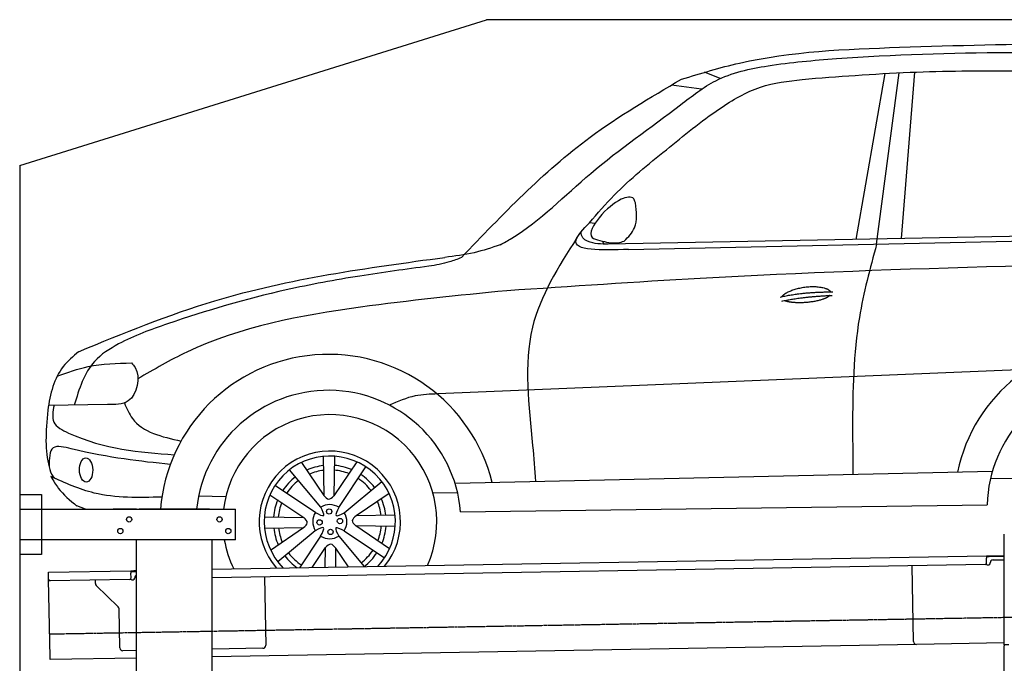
# Model space of a CAD drawing. Header units: millimetres. Extents: x 1073 to 6773, y 5791 to 12316.
# Tile 4 of 5: x 1073 to 4448, y 10110 to 12316. Entities that reach past the tile are written whole.
import ezdxf

# ---------------------------------------------------------------- set-up
doc = ezdxf.new("R2010")
doc.units = ezdxf.units.MM
doc.linetypes.add('GEN3', pattern=[6.25, 5, -1.25])
doc.layers.get('0').update_dxf_attribs({"lineweight": 25})
doc.layers.add('3', color=6, linetype='GEN3', lineweight=25)
doc.layers.add('Car', color=10, linetype='Continuous')

msp = doc.modelspace()

# ---------------------------------------------------------------- linework, layer by layer
for p, q in [((1072.8, 11815.9), (2672.8, 12315.9)), ((5822.8, 12315.9), (2672.8, 12315.9)), ((1072.8, 11815.9), (1072.8, 5965.9)), ((1072.8, 10688), (1147.8, 10688)), ((1147.8, 10688), (1147.8, 10483)), ((1072.8, 10638), (1812.8, 10638)), ((1472.8, 10638), (1392.8, 10638)), ((1472.8, 10638), (1482.8, 10638)), ((1722.8, 10638), (1482.8, 10638)), ((1722.8, 10638), (1732.8, 10638)), ((1732.8, 10638), (1812.8, 10638)), ((1812.8, 10533), (1812.8, 10638)), ((1812.8, 10533), (1072.8, 10533)), ((1472.8, 8708), (1472.8, 10533)), ((1732.8, 8013), (1732.8, 10533)), ((4447.6, 10172.5), (4447.6, 10552.5)), ((4447.6, 10172.5), (4447.6, 10552.5)), ((1147.8, 10483), (1072.8, 10483)), ((1732.8, 10432.1), (4386.1, 10478.4)), ((4386.1, 10478.4), (4396.1, 10478.6)), ((4386.1, 10478.4), (4386.2, 10470.4)), ((4396.2, 10474.6), (4386.2, 10474.4)), ((4386.5, 10453.4), (4386.2, 10470.4)), ((4396.1, 10478.6), (4445.9, 10479.4)), ((4447.6, 10475.5), (4396.2, 10474.6)), ((4408.8, 10463.8), (4447.6, 10464.5)), ((4381.6, 10448.3), (1732.8, 10402.1)), ((4136.2, 10184), (4131.7, 10443.9)), ((4389.1, 10447.4), (4394.1, 10447.5)), ((4399, 10452.6), (4399, 10453.6)), ((1171.6, 10422.3), (1454, 10427.2)), ((1171.7, 10414.3), (1171.6, 10422.3)), ((1172, 10397.3), (1171.7, 10414.3)), ((1176.7, 10130.3), (1172, 10397.3)), ((1449.6, 10397.1), (1177.1, 10392.4)), ((1332.3, 10383.2), (1332.1, 10395.1)), ((1454, 10427.2), (1464, 10427.4)), ((1454, 10427.2), (1454.2, 10419.2)), ((1464.1, 10423.4), (1454.1, 10423.2)), ((1454.5, 10402.2), (1454.2, 10419.2)), ((1457.1, 10396.3), (1462.1, 10396.3)), ((1464, 10427.4), (1472.8, 10427.5)), ((1472.8, 10423.5), (1464.1, 10423.4)), ((1467, 10401.4), (1467, 10402.4)), ((1912, 10405.2), (1916.1, 10171.2)), ((1410.8, 10303.4), (1335.3, 10376.2)), ((1416.1, 10162.5), (1413.8, 10296.3)), ((4146.4, 10174.2), (1732.8, 10132)), ((1906.2, 10161.1), (1732.8, 10158)), ((4447.6, 10179.4), (4146.4, 10174.2)), ((4447.6, 10172.5), (4447.6, 10169.5)), ((4463.6, 10172.5), (4447.6, 10172.5)), ((4447.6, 10172.5), (4447.6, 10169.5)), ((4463.6, 10172.5), (4447.6, 10172.5)), ((4447.6, 8072.5), (4447.6, 10169.5)), ((1176.8, 10122.3), (1176.7, 10130.3)), ((1472.8, 10127.5), (1176.8, 10122.3)), ((1472.8, 10153.5), (1426.3, 10152.7))]:
    msp.add_line(p, q)
for centre in [(1447.8, 10603), (1757.8, 10603), (1417.8, 10563), (1787.8, 10563)]:
    msp.add_circle(centre, 9)
for centre, radius, start, end in [((4409, 10453.8), 10, 91, 181), ((4381.5, 10453.3), 5, 271, 1), ((4389, 10452.4), 5, 214.2367, 271), ((4394, 10452.5), 5, 271, 1), ((1177, 10397.4), 5, 181, 271), ((1449.5, 10402.1), 5, 271, 1), ((1457, 10401.3), 5, 214.2367, 271), ((1462, 10401.3), 5, 271, 1), ((1477, 10402.6), 10, 114.7874, 181), ((1342.3, 10383.4), 10, 181, 226), ((1403.8, 10296.2), 10, 1, 46), ((1426.1, 10162.7), 10, 181, 271), ((1906.1, 10171.1), 10, 271, 1), ((4146.2, 10184.2), 10, 181, 271)]:
    msp.add_arc(centre, radius, start, end)
at = {"layer": '3'}
msp.add_line((1175.3, 10210.3), (6230.5, 10298.5), dxfattribs=at)
at = {"layer": 'Car'}
for p, q in [((3473.5, 12113.9), (3420.3, 12135.5)), ((3940.1, 11562.6), (4039.5, 12131.4)), ((4010, 11546.2), (4087.7, 12134)), ((4095.6, 11565.5), (4140.4, 12136.4)), ((3410.2, 12077.9), (3306.4, 12091.4)), ((3043.9, 11616.8), (3025.3, 11620)), ((5324.7, 11588.3), (3090.2, 11546.8)), ((3070.8, 11556.7), (3075.5, 11546.9)), ((3159.7, 11528.1), (5331.4, 11575.1)), ((4524.2, 11117.2), (2505.4, 11033.1)), ((1373.5, 10996.5), (1171.4, 10993.7)), ((2113.3, 10818.9), (2115.6, 10685.4)), ((2152.2, 10819.4), (2149.9, 10683.8)), ((2228.3, 10800), (2149.9, 10683.8)), ((2104.9, 10644.7), (1998, 10773)), ((2038.6, 10798), (2115.6, 10685.4)), ((2167.1, 10644.3), (2259.2, 10783)), ((2564.9, 10727.1), (4406.7, 10767.9)), ((2185.3, 10625.8), (2313.6, 10732.7)), ((4400.1, 10742.6), (4487.7, 10743.8)), ((2086.4, 10626.5), (1947.7, 10718.6)), ((1686.1, 10683.8), (1779.1, 10681.6)), ((1930.7, 10687.7), (2046.9, 10609.3)), ((2338.6, 10692.1), (2226.1, 10615.2)), ((2489.2, 10693.5), (2573.7, 10694.9)), ((1297.8, 10638), (1268.8, 10648.9)), ((2584.2, 10628.6), (4388.7, 10652.9)), ((1911.3, 10611.6), (2046.9, 10609.3)), ((2359.5, 10617.4), (2226.1, 10615.2)), ((1911.8, 10572.7), (2045.3, 10574.9)), ((1932.7, 10498), (2045.3, 10574.9)), ((2086, 10564.3), (1957.7, 10457.4)), ((2184.9, 10563.7), (2323.7, 10471.5)), ((2340.7, 10502.4), (2224.4, 10580.8)), ((2360, 10578.5), (2224.4, 10580.8)), ((2104.3, 10545.8), (2032.2, 10437.3)), ((2166.4, 10545.4), (2253.3, 10441.2)), ((2075.4, 10438.1), (2121.4, 10506.3)), ((2120.3, 10438.8), (2121.4, 10506.3)), ((2199.9, 10440.2), (2155.8, 10504.7)), ((2156.9, 10439.5), (2155.8, 10504.7))]:
    msp.add_line(p, q, dxfattribs=at)
for centre in [(2133.4, 10630), (2100.7, 10592.7), (2170.6, 10597.4), (2138, 10560.1)]:
    msp.add_circle(centre, 9.14, dxfattribs=at)
for centre, radius, start, end in [((4840.2, 10648.7), 565.1, 9.9823, 168.1318), ((2131.1, 10590.8), 577.9, 13.9309, 175.3114), ((4840.1, 10641.3), 451.5, 10.677, 178.526), ((2131.1, 10590.8), 454.6, 4.7713, 174.0358), ((2135.7, 10595.1), 366.9, 335.8521, 173.2764), ((2135.7, 10595.1), 242.1, 320.9027, 221.0973), ((2135.7, 10595.1), 225, 317.1221, 224.8779), ((2135.7, 10595.1), 193.5, 96.4849, 114.1206), ((2135.7, 10595.1), 177.3, 96.9879, 113.1769), ((2135.7, 10595.1), 177.3, 68.3056, 84.9034), ((2135.7, 10595.1), 193.5, 67.2649, 85.2481), ((2135.7, 10595.1), 193.5, 127.382, 146.728), ((2135.7, 10595.1), 177.3, 127.1624, 146.7577), ((2135.7, 10595.1), 177.3, 37.1624, 56.7577), ((2135.7, 10595.1), 193.5, 37.382, 56.728), ((2135.7, 10595.1), 193.5, 157.2649, 175.2481), ((2135.7, 10595.1), 177.3, 6.9879, 23.1769), ((2135.7, 10595.1), 193.5, 6.4849, 24.1206), ((2135.7, 10595.1), 177.3, 158.3056, 174.9034), ((2135.7, 10595.1), 58.4, 57.4827, 121.7813), ((2135.7, 10595.1), 58.4, 147.4827, 211.7813), ((2135.7, 10595.1), 58.4, 327.4827, 31.7813), ((2135.7, 10595.1), 193.5, 186.4849, 204.1206), ((2135.7, 10595.1), 177.3, 186.9879, 203.1769), ((2135.7, 10595.1), 177.3, 338.3056, 354.9034), ((2135.7, 10595.1), 193.5, 337.2649, 355.2481), ((2135.7, 10595.1), 366.9, 189.7343, 206.1479), ((2135.7, 10595.1), 58.4, 237.4827, 301.7813), ((2135.7, 10595.1), 177.3, 307.1624, 326.7577), ((2135.7, 10595.1), 193.5, 217.382, 234.6974), ((2135.7, 10595.1), 177.3, 217.1624, 236.7577), ((2135.7, 10595.1), 193.5, 307.382, 326.728)]:
    msp.add_arc(centre, radius, start, end, dxfattribs=at)
msp.add_ellipse((1300.3, 10772.2), major_axis=(-0.7, 41.4), ratio=0.550968, dxfattribs=at)
for points in [[(3341.2, 12111.8), (3540.1, 12167.2), (4088.7, 12221.4)], [(4088.7, 12221.4), (4673.5, 12233.5), (5387.2, 12214.4)], [(2719.9, 11544.2), (2759.1, 11567), (3030, 11788.9), (3337.8, 12024), (3458.4, 12106.7), (3637.7, 12157.7), (3872, 12182.4), (4462.2, 12203.2), (5223.9, 12178.7)], [(3289.2, 11870.2), (3471.9, 12010.8), (3612.2, 12084.8), (3755.1, 12110.8), (3936.9, 12125)], [(3936.9, 12125), (4124.6, 12135.7), (4479.8, 12141.1), (4846.8, 12138.2), (5044.6, 12126.8)], [(2586.8, 11500.2), (3028.1, 11913.1), (3341.2, 12111.8)], [(3025.3, 11620), (3110.6, 11714.3), (3289.2, 11870.2)], [(3182.9, 11688.4), (3177.2, 11702.2), (3134.3, 11701)], [(3134.3, 11701), (3058.5, 11637), (3034.9, 11569.5), (3061.1, 11559.2)], [(3144.9, 11556.7), (3179.9, 11602.5), (3182.9, 11688.4)], [(3159.7, 11528.1), (2979.7, 11559.9), (3025.3, 11620)], [(3090.2, 11546.8), (3019.4, 11556.5), (3002.9, 11567.9), (2996.8, 11588.4)], [(2719.9, 11544.2), (2630.6, 11517.2), (2530, 11500.9)], [(2982.4, 11567.7), (2830.2, 11261.5), (2831, 10856.1), (2840.3, 10733.2)], [(3061.1, 11559.2), (3122.9, 11551.4), (3144.9, 11556.7)], [(4009.9, 11546.4), (3950.9, 11295.6), (3927.6, 10916.1), (3928.7, 10757.3)], [(1274.4, 11177.9), (1741.9, 11352.4), (2529.9, 11501.2)], [(2586.8, 11500.2), (2545.8, 11485.5), (2475.5, 11470.6)], [(5499.7, 11491.4), (3404.9, 11428.7), (2742.4, 11386.6)], [(2475.4, 11470.9), (2238.7, 11437.1), (1986.3, 11389.5), (1579.3, 11273.2), (1411.8, 11204.4), (1329.2, 11144.4), (1259.8, 10994.9)], [(2742.4, 11386.9), (2240.6, 11330.3), (1645.6, 11176.4), (1477.8, 11084.8)], [(1201, 11094.1), (1307.9, 11127.1), (1456.1, 11139.3)], [(1456.1, 11139.3), (1468.1, 11123.6), (1444.9, 11009), (1373.5, 10996.5)], [(1431.8, 11002.1), (1459.2, 10948.7), (1626, 10871.6)], [(2505.4, 11033.1), (2428.5, 11026), (2339.4, 10994.9)], [(1190.5, 10994), (1189.9, 10936.6), (1240.1, 10899), (1602.5, 10824.3)], [(1589.1, 10791.2), (1249.7, 10845), (1187.9, 10848.2), (1173.6, 10783.2)], [(1173.6, 10783), (1185.9, 10751.5), (1195.7, 10742.4)], [(1560.1, 10679.7), (1328, 10693.3), (1179.5, 10749.9)], [(2115.6, 10685.4), (2131.9, 10672.3), (2149.9, 10683.8)], [(2086.4, 10626.5), (2114.8, 10616.5), (2104.9, 10644.7)], [(2167.1, 10644.3), (2157.1, 10615.9), (2185.3, 10625.8)], [(2045.3, 10574.9), (2058.5, 10591.3), (2046.9, 10609.3)], [(2226.1, 10615.2), (2212.9, 10598.8), (2224.4, 10580.8)], [(2104.3, 10545.8), (2114.3, 10574.2), (2086, 10564.3)], [(2184.9, 10563.7), (2156.5, 10573.6), (2166.4, 10545.4)], [(2155.8, 10504.7), (2139.4, 10517.8), (2121.4, 10506.3)]]:
    msp.add_spline(points, degree=3, dxfattribs=at)
for points, degree in [([(3679.5, 11364.9), (3754.6, 11383.2), (3859.8, 11382.7)], 2), ([(3684.8, 11351.2), (3758.6, 11367.1), (3857.9, 11370.9)], 2), ([(1168.8, 10977.3), (1161.8, 10902.2), (1158.5, 10837.1), (1173.6, 10783)], 3)]:
    msp.add_open_spline(points, degree=degree, dxfattribs=at)
for points, degree, knots in [([(3685.6, 11366.4), (3689.6, 11374.4), (3714.3, 11390.5), (3766.4, 11409.3), (3825.8, 11403.8), (3849.3, 11389.2), (3852.4, 11382.7)], 5, [0.0312671, 0.0312671, 0.0312671, 0.0312671, 0.0312671, 0.0312671, 0.300106, 0.4826295, 0.4826295, 0.4826295, 0.4826295, 0.4826295, 0.4826295]), ([(3849.4, 11370.5), (3844.2, 11365.1), (3821, 11352.1), (3776, 11343.3), (3732.4, 11343.1), (3704, 11348.4), (3693.7, 11353)], 5, [0.5496739, 0.5496739, 0.5496739, 0.5496739, 0.5496739, 0.5496739, 0.700106, 0.9266319, 0.9266319, 0.9266319, 0.9266319, 0.9266319, 0.9266319]), ([(1274.4, 11177.6), (1255.7, 11161.6), (1195.2, 11109.9), (1177.6, 11033.8), (1168.8, 10977.3)], 3, [0, 0, 0, 0, 72.507203, 234.044049, 234.044049, 234.044049, 234.044049]), ([(1179.6, 10749.6), (1189, 10734.6), (1210, 10697.7), (1245.5, 10668.1), (1268.8, 10648.7)], 3, [550.221689, 550.221689, 550.221689, 550.221689, 596.477094, 684.98105, 684.98105, 684.98105, 684.98105])]:
    msp.add_open_spline(points, degree=degree, knots=knots, dxfattribs=at)

doc.saveas('drawing.dxf')
